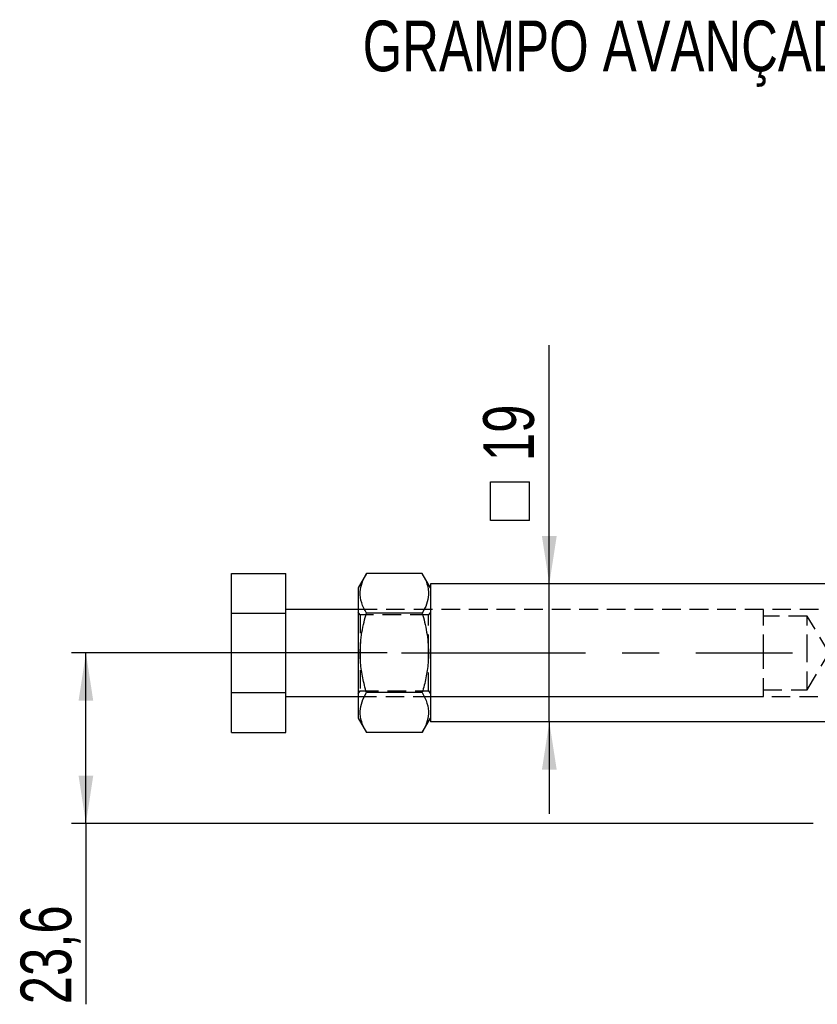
# Model space of a CAD drawing. Extents: x 72 to 802, y 28 to 567.
# Tile 17 of 29: x 72 to 182, y 372 to 508. Entities that reach past the tile are written whole.
import ezdxf

# ---------------------------------------------------------------- set-up
doc = ezdxf.new("R2010")
doc.units = 0
doc.header["$LTSCALE"] = 2
doc.linetypes.add('CENTERX2', pattern=[20.32, 12.7, -2.54, 2.54, -2.54])
doc.linetypes.add('HIDDEN', pattern=[1.905, 1.27, -0.635])
doc.layers.get('0').update_dxf_attribs({"linetype": 'CONTINUOUS'})
doc.styles.add('SLDTEXTSTYLE0', font='TXT', dxfattribs={"width": 0.75})
doc.dimstyles.new('SLDDIMSTYLE0', dxfattribs={"dimtxt": 7, "dimasz": 6.604, "dimexe": 0, "dimexo": 0.0625, "dimgap": 1.75, "dimtad": 1, "dimdec": 0, "dimrnd": 1e-09, "dimzin": 12, "dimtxsty": 'SLDTEXTSTYLE0', "dimsah": 1, "dimcen": 0.09, "dimazin": 3, "dimtfac": 1, "dimtdec": 0, "dimtmove": 0, "dimatfit": 3, "dimtolj": 1, "dimtzin": 12})
doc.dimstyles.new('SLDDIMSTYLE1', dxfattribs={"dimtxt": 7, "dimasz": 6.604, "dimexe": 0, "dimexo": 0.0625, "dimgap": 1.75, "dimtad": 1, "dimdec": 1, "dimrnd": 1e-09, "dimzin": 12, "dimtxsty": 'SLDTEXTSTYLE0', "dimsah": 1, "dimcen": 0.09, "dimazin": 3, "dimtfac": 1, "dimtdec": 1, "dimtofl": 0, "dimtmove": 0, "dimatfit": 3, "dimtolj": 1, "dimtzin": 12})

# ---------------------------------------------------------------- blocks, each defined once
blk = doc.blocks.new('SW_SYMBOL_MOD_BOX')
at = {"color": 0, "linetype": 'CONTINUOUS'}
for p, q in [((400, 400), (400, 1600)), ((400, 1600), (1600, 1600)), ((1600, 1600), (1600, 400)), ((400, 400), (1600, 400))]:
    blk.add_line(p, q, dxfattribs=at)
blk = doc.blocks.new('_D')
at = {"color": 179, "linetype": 'CONTINUOUS'}
for p, q in [((144.93, 429.74), (144.93, 462.73)), ((144.93, 410.69), (144.93, 429.74)), ((144.93, 410.69), (144.93, 397.99))]:
    blk.add_line(p, q, dxfattribs=at)
for points in [[(144.93, 429.74), (145.95, 436.34), (143.91, 436.34)], [(144.93, 410.69), (143.91, 404.09), (145.95, 404.09)]]:
    blk.add_solid(points, dxfattribs=at)
at = {"color": 179, "linetype": 'CONTINUOUS', "xscale": 0.004470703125, "yscale": 0.004470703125, "zscale": 0.004470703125, "rotation": 90}
blk.add_blockref('SW_SYMBOL_MOD_BOX', (143.96, 436.7), dxfattribs=at)
at = {"color": 179, "linetype": 'CONTINUOUS', "insert": (135.8, 446.7, 0.1), "char_height": 7, "attachment_point": 1, "rotation": 90, "style": 'SLDTEXTSTYLE0'}
blk.add_mtext('19', dxfattribs=at)
blk = doc.blocks.new('_D_1')
at = {"color": 179, "linetype": 'CONTINUOUS'}
for p, q in [((122.52, 420.21), (78.93, 420.21)), ((80.93, 396.66), (80.93, 420.21)), ((181.37, 396.66), (78.93, 396.66)), ((80.93, 396.66), (80.93, 371.7))]:
    blk.add_line(p, q, dxfattribs=at)
for points in [[(80.93, 420.21), (79.91, 413.61), (81.94, 413.61)], [(80.93, 396.66), (81.94, 403.27), (79.91, 403.27)]]:
    blk.add_solid(points, dxfattribs=at)
at = {"color": 179, "linetype": 'CONTINUOUS', "insert": (71.9, 371.7, 0.1), "char_height": 7, "attachment_point": 1, "rotation": 90, "style": 'SLDTEXTSTYLE0'}
blk.add_mtext('23,6', dxfattribs=at)

msp = doc.modelspace()

# ---------------------------------------------------------------- linework, layer by layer
at = {"color": 7, "linetype": 'CONTINUOUS'}
for p, q in [((101.0245, 431.184), (108.5245, 431.184)), ((101.0245, 425.6992), (101.0245, 431.184)), ((108.5245, 425.6992), (108.5245, 431.184)), ((119.6617, 431.184), (118.5245, 429.2144)), ((127.3873, 431.184), (119.6617, 431.184)), ((128.5245, 429.2144), (127.3873, 431.184)), ((128.5245, 429.7394), (128.5245, 410.6894)), ((183.367, 429.7394), (128.5245, 429.7394)), ((118.5245, 429.2144), (118.5245, 420.2144)), ((101.0245, 414.7296), (101.0245, 425.6992)), ((101.0245, 425.6992), (108.5245, 425.6992)), ((118.5245, 426.2144), (108.5245, 426.2144)), ((108.5245, 414.7296), (108.5245, 425.6992)), ((127.3873, 425.6992), (119.6617, 425.6992)), ((118.5245, 420.2144), (118.5245, 411.2144)), ((101.0245, 414.7296), (108.5245, 414.7296)), ((101.0245, 409.2447), (101.0245, 414.7296)), ((108.5245, 409.2447), (108.5245, 414.7296)), ((127.3873, 414.7296), (119.6617, 414.7296)), ((108.5245, 414.2144), (118.5245, 414.2144)), ((118.5245, 411.2144), (119.6617, 409.2447)), ((127.3873, 409.2447), (128.5245, 411.2144)), ((183.367, 410.6894), (128.5245, 410.6894)), ((101.0245, 409.2447), (108.5245, 409.2447)), ((127.3873, 409.2447), (119.6617, 409.2447))]:
    msp.add_line(p, q, dxfattribs=at)
at = {"color": 7, "linetype": 'HIDDEN'}
for p, q in [((193.5245, 426.2144), (118.5245, 426.2144)), ((118.7916, 425.4644), (118.5245, 425.8458)), ((128.5245, 425.8458), (128.2574, 425.4644)), ((174.5245, 426.2144), (128.5245, 426.2144)), ((174.5245, 420.2144), (174.5245, 426.2144)), ((118.7916, 425.4644), (118.7916, 414.9644)), ((128.2574, 425.4644), (118.7916, 425.4644)), ((128.2574, 420.2144), (128.2574, 425.4644)), ((180.5245, 425.3144), (174.5245, 425.3144)), ((180.5245, 420.2144), (180.5245, 425.3144)), ((183.5889, 420.2144), (180.5245, 425.3144)), ((128.2574, 414.9644), (128.2574, 420.2144)), ((174.5245, 414.2144), (174.5245, 420.2144)), ((180.5245, 415.1144), (180.5245, 420.2144)), ((180.5245, 415.1144), (183.5889, 420.2144)), ((118.5245, 414.583), (118.7916, 414.9644)), ((118.7916, 414.9644), (128.2574, 414.9644)), ((128.2574, 414.9644), (128.5245, 414.583)), ((174.5245, 415.1144), (180.5245, 415.1144)), ((118.5245, 414.2144), (193.5245, 414.2144)), ((128.5245, 414.2144), (174.5245, 414.2144))]:
    msp.add_line(p, q, dxfattribs=at)
at = {"color": 179, "linetype": 'CENTERX2'}
msp.add_line((124.5245, 420.2144), (178.5245, 420.2144), dxfattribs=at)
at = {"color": 7, "linetype": 'CONTINUOUS'}
for points, knots in [([(119.6617, 425.6992), (119.4166, 426.1753), (118.9211, 427.1377), (118.7399, 428.5636), (119.0059, 429.9267), (119.4418, 430.7624), (119.6617, 431.184)], [0, 0, 0, 0, 0.26460575, 0.53494957, 0.76534398, 1, 1, 1, 1]), ([(127.3873, 431.184), (127.6324, 430.708), (128.1279, 429.7456), (128.3091, 428.3196), (128.0431, 426.9565), (127.6072, 426.1209), (127.3873, 425.6992)], [0, 0, 0, 0, 0.264605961, 0.534949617, 0.765344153, 1, 1, 1, 1]), ([(119.6617, 414.7296), (119.4824, 415.4037), (119.1223, 416.7582), (118.7943, 419.0727), (118.7988, 421.6744), (119.1855, 423.9617), (119.5499, 425.2914), (119.6617, 425.6992)], [0, 0, 0, 0, 0.18790537, 0.37753033, 0.62838412, 0.88601388, 1, 1, 1, 1]), ([(127.3873, 425.6992), (127.4991, 425.2914), (127.8573, 423.9847), (128.2477, 421.6988), (128.2581, 419.1033), (127.9281, 416.7651), (127.5682, 415.4105), (127.3873, 414.7296)], [0, 0, 0, 0, 0.11398657, 0.36518894, 0.62246749, 0.81021137, 1, 1, 1, 1]), ([(119.6617, 409.2447), (119.4166, 409.7208), (118.9211, 410.6832), (118.7399, 412.1091), (119.0059, 413.4722), (119.4418, 414.3079), (119.6617, 414.7296)], [0, 0, 0, 0, 0.26460591, 0.53494964, 0.76534412, 1, 1, 1, 1]), ([(127.3873, 414.7296), (127.6324, 414.2535), (128.1279, 413.2911), (128.3091, 411.8652), (128.0431, 410.5021), (127.6072, 409.6664), (127.3873, 409.2447)], [0, 0, 0, 0, 0.26460592, 0.53494962, 0.76534406, 1, 1, 1, 1])]:
    msp.add_open_spline(points, degree=3, knots=knots, dxfattribs=at)

# ---------------------------------------------------------------- texts
at = {"color": 179, "linetype": 'CONTINUOUS', "insert": (119.1569, 507.5347), "char_height": 7, "attachment_point": 1, "style": 'SLDTEXTSTYLE0'}
msp.add_mtext('GRAMPO AVANÇADO', dxfattribs=at)

# ---------------------------------------------------------------- dimensions: what is measured, and where the dimension line sits
at = {"color": 179, "linetype": 'CONTINUOUS'}
dim = msp.add_linear_dim(base=(144.9291, 429.7394), p1=(128.5245, 410.6894), p2=(128.5245, 429.7394), angle=90, text='{\\fGDT;o}<>', dimstyle='SLDDIMSTYLE0', dxfattribs=at)
dim.commit()
dim.dimension.update_dxf_attribs({"geometry": '_D', "text_midpoint": (144.9291, 449.7178), "dimtype": 160})
dim = msp.add_linear_dim(base=(80.9270315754, 420.214394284), p1=(183.3669907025, 396.664394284), p2=(124.5245069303, 420.214394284), angle=90, dimstyle='SLDDIMSTYLE1', dxfattribs=at)
dim.commit()
dim.dimension.update_dxf_attribs({"geometry": '_D_1', "text_midpoint": (80.9270315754, 383.5904856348), "dimtype": 160})

doc.saveas('drawing.dxf')
